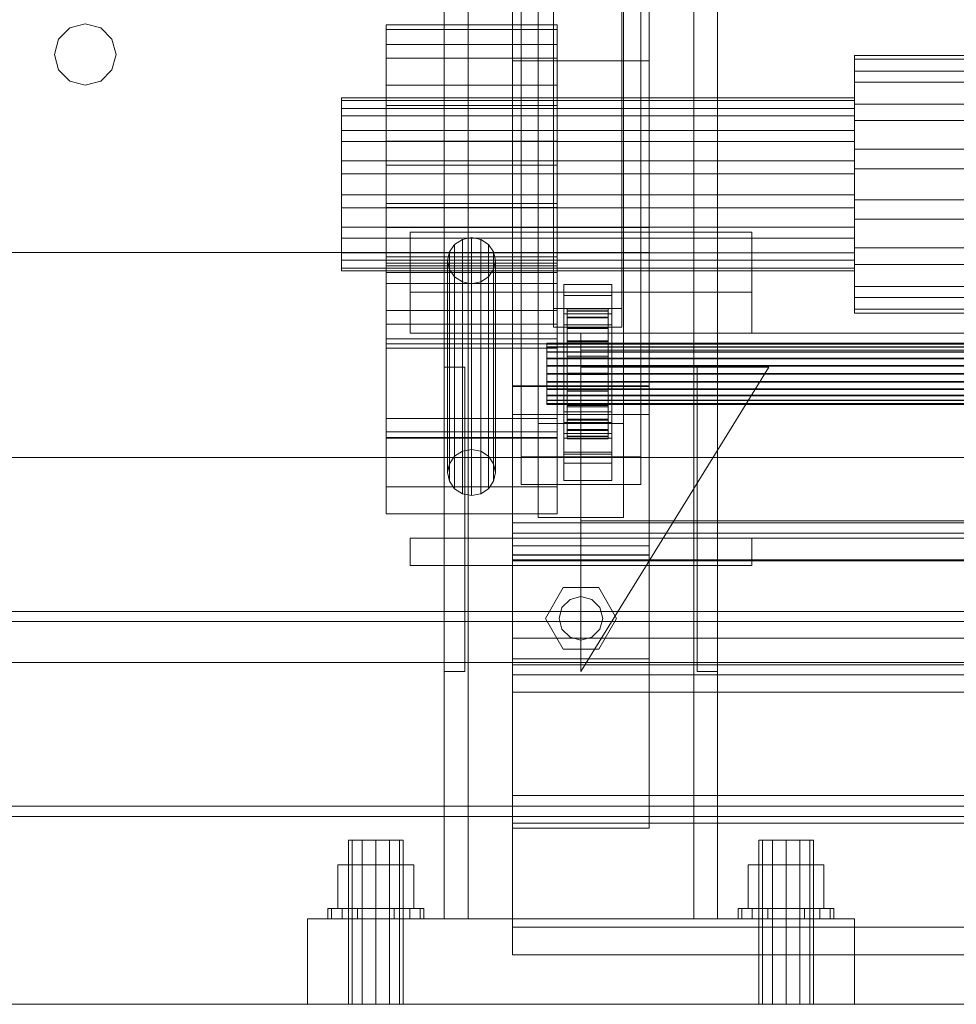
# Model space of a CAD drawing. Header units: millimetres. Extents: x -1970 to 61924, y -58230 to 6847.
# Tile 33 of 256: x -594 to -320, y -36000 to -35712. Entities that reach past the tile are written whole.
import ezdxf

# ---------------------------------------------------------------- set-up
doc = ezdxf.new("R2010")
doc.units = ezdxf.units.MM
for name, color, linetype, lineweight in [('COTAS_O', 1, 'Continuous', 0), ('COTAS_P', 1, 'Continuous', 0), ('frontal_C01', 7, 'Continuous', 0), ('frontal_C02', 7, 'Continuous', 0), ('frontal_dosificador', 7, 'Continuous', 0), ('frontal_secador', 7, 'Continuous', 0)]:
    doc.layers.add(name, color=color, linetype=linetype, lineweight=lineweight)
doc.dimstyles.new('R19_100', dxfattribs={"dimtxt": 250, "dimasz": 150, "dimexe": 150, "dimexo": 80, "dimgap": 100, "dimtad": 1, "dimtih": 1, "dimtoh": 1, "dimdsep": 46, "dimcen": 0.09, "dimadec": 0, "dimazin": 0, "dimtfac": 1, "dimtdec": 4, "dimtofl": 0, "dimtmove": 0, "dimatfit": 3, "dimfxl": 1, "dimtolj": 1, "dimtzin": 0, "dimarcsym": 0})

# ---------------------------------------------------------------- blocks, each defined once
blk = doc.blocks.new('DIM_R26_47')
at = {"layer": 'COTAS_P'}
for p, q in [((-850, -33400), (-150, -33400)), ((-150, -33400), (-195, -33550)), ((-150, -36000), (-150, -33400)), ((-150, -33400), (-105, -33550)), ((-150, -36000), (-195, -35850)), ((-150, -36000), (-105, -35850)), ((-850, -36000), (-150, -36000))]:
    blk.add_line(p, q, dxfattribs=at)
blk.add_text('2600 P', height=250, rotation=90, dxfattribs=at).set_placement((-250, -34700))
blk = doc.blocks.new('DIM_R26_51')
at = {"layer": 'COTAS_O'}
for p, q in [((-1480, -35300), (-1330, -35255)), ((490, -35300), (340, -35255)), ((-1480, -36000), (-1480, -35300)), ((-1480, -35300), (490, -35300)), ((-1480, -35300), (-1330, -35345)), ((490, -35300), (340, -35345)), ((490, -36000), (490, -35300))]:
    blk.add_line(p, q, dxfattribs=at)
blk.add_text('1970 O', height=250, dxfattribs=at).set_placement((-495, -35200))
blk = doc.blocks.new('DIM_R26_53')
at = {"layer": 'COTAS_O'}
for p, q in [((-1400, -35300), (-1250, -35255)), ((1400, -35300), (1250, -35255)), ((-1400, -36000), (-1400, -35300)), ((-1400, -35300), (1400, -35300)), ((-1400, -35300), (-1250, -35345)), ((1400, -35300), (1250, -35345)), ((1400, -36000), (1400, -35300))]:
    blk.add_line(p, q, dxfattribs=at)
blk.add_text('2800 O', height=250, dxfattribs=at).set_placement((0, -35200))

msp = doc.modelspace()

# ---------------------------------------------------------------- linework, layer by layer
at = {"layer": 'frontal_C01'}
for p, q in [((-470, -35975), (-470, -34599.343)), ((-463, -35975), (-463, -34599.343)), ((-397, -35975), (-397, -34599.343)), ((-390, -35975), (-390, -34599.343)), ((-470, -35975), (-470, -35273.382)), ((-463, -35975), (-463, -35273.382)), ((-397, -35975), (-397, -35273.382)), ((-390, -35975), (-390, -35273.382)), ((-442.5, -35830.021), (-442.5, -35348.555)), ((-417.5, -35348.555), (-417.5, -35830.021)), ((-442.5, -35857.548), (-442.5, -35376.083)), ((-417.5, -35857.548), (-417.5, -35376.083)), ((-450, -35819.138), (-450, -35616.933)), ((-410, -35616.933), (-410, -35819.138)), ((-438, -35796.387), (-438, -35644.646)), ((-418, -35644.646), (-418, -35796.387)), ((-438, -35650.038), (-438, -35801.779)), ((-418, -35801.779), (-418, -35650.038)), ((-450, -35868.431), (-450, -35666.226)), ((-450, -35827.343), (-450, -35666.598)), ((-410, -35868.431), (-410, -35666.226)), ((-410, -35666.598), (-410, -35827.343)), ((-447.5, -35839.74), (-447.5, -35681.813)), ((-412.5, -35681.813), (-412.5, -35839.74)), ((-447.5, -35847.829), (-447.5, -35689.902)), ((-412.5, -35847.829), (-412.5, -35689.902)), ((-450, -35865.862), (-450, -35705.117)), ((-410, -35865.862), (-410, -35705.117)), ((-487, -35719.036), (-487, -35713.336)), ((-487, -35713.336), (-487, -35714.741)), ((-437, -35713.336), (-487, -35713.336)), ((-437, -35714.741), (-437, -35713.336)), ((-437, -35713.336), (-437, -35719.036)), ((-487, -35714.741), (-487, -35723.035)), ((-437, -35714.741), (-487, -35714.741)), ((-437, -35723.035), (-437, -35714.741)), ((-487, -35730.973), (-487, -35719.036)), ((-437, -35719.036), (-487, -35719.036)), ((-437, -35719.036), (-437, -35730.973)), ((-350, -35726.88), (-350, -35722.272)), ((-350, -35722.272), (-350, -35723.407)), ((350, -35722.272), (-350, -35722.272)), ((-487, -35723.035), (-487, -35736.957)), ((-437, -35723.035), (-487, -35723.035)), ((-437, -35736.957), (-437, -35723.035)), ((-350, -35723.407), (-350, -35730.113)), ((350, -35723.407), (-350, -35723.407)), ((-350, -35736.531), (-350, -35726.88)), ((350, -35726.88), (-350, -35726.88)), ((-487, -35747.328), (-487, -35730.973)), ((-437, -35730.973), (-487, -35730.973)), ((-437, -35730.973), (-437, -35747.328)), ((-350, -35730.113), (-350, -35741.37)), ((350, -35730.113), (-350, -35730.113)), ((-500, -35737.775), (-500, -35734.682)), ((-500, -35734.682), (-500, -35735.444)), ((-350, -35734.682), (-500, -35734.682)), ((-500, -35735.444), (-500, -35739.945)), ((-350, -35735.444), (-500, -35735.444)), ((-350, -35735.444), (-350, -35734.682)), ((-350, -35734.682), (-350, -35737.775)), ((-350, -35739.945), (-350, -35735.444)), ((-350, -35749.755), (-350, -35736.531)), ((350, -35736.531), (-350, -35736.531)), ((-500, -35744.251), (-500, -35737.775)), ((-350, -35737.775), (-500, -35737.775)), ((-487, -35736.957), (-487, -35754.387)), ((-437, -35736.957), (-487, -35736.957)), ((-437, -35754.387), (-437, -35736.957)), ((-350, -35737.775), (-350, -35744.251)), ((-500, -35739.945), (-500, -35747.498)), ((-350, -35739.945), (-500, -35739.945)), ((-350, -35747.498), (-350, -35739.945)), ((-350, -35741.37), (-350, -35755.462)), ((350, -35741.37), (-350, -35741.37)), ((-500, -35753.125), (-500, -35744.251)), ((-350, -35744.251), (-500, -35744.251)), ((-350, -35744.251), (-350, -35753.125)), ((-500, -35747.498), (-500, -35756.955)), ((-350, -35747.498), (-500, -35747.498)), ((-487, -35765.613), (-487, -35747.328)), ((-487, -35747.328), (-437, -35747.328)), ((-437, -35747.328), (-437, -35765.613)), ((-350, -35756.955), (-350, -35747.498)), ((-350, -35764.538), (-350, -35749.755)), ((-350, -35749.755), (350, -35749.755)), ((-500, -35763.045), (-500, -35753.125)), ((-500, -35753.125), (-350, -35753.125)), ((-350, -35753.125), (-350, -35763.045)), ((-500, -35756.955), (-500, -35766.875)), ((-350, -35756.955), (-500, -35756.955)), ((-487, -35754.387), (-487, -35772.672)), ((-437, -35754.387), (-487, -35754.387)), ((-437, -35772.672), (-437, -35754.387)), ((-350, -35755.462), (-350, -35770.245)), ((350, -35755.462), (-350, -35755.462)), ((-350, -35766.875), (-350, -35756.955)), ((-500, -35772.502), (-500, -35763.045)), ((-350, -35763.045), (-500, -35763.045)), ((-487, -35783.043), (-487, -35765.613)), ((-437, -35765.613), (-487, -35765.613)), ((-437, -35765.613), (-437, -35783.043)), ((-350, -35763.045), (-350, -35772.502)), ((-350, -35778.63), (-350, -35764.538)), ((350, -35764.538), (-350, -35764.538)), ((-500, -35766.875), (-500, -35775.749)), ((-350, -35766.875), (-500, -35766.875)), ((-487, -35834.146), (-487, -35766.742)), ((-487, -35766.742), (-437, -35766.742)), ((-487, -35781.187), (-487, -35766.742)), ((-437, -35766.742), (-437, -35834.146)), ((-437, -35766.742), (-437, -35781.187)), ((-350, -35775.749), (-350, -35766.875)), ((-350, -35770.245), (-350, -35783.469)), ((350, -35770.245), (-350, -35770.245)), ((-500, -35780.055), (-500, -35772.502)), ((-350, -35772.502), (-500, -35772.502)), ((-487, -35772.672), (-487, -35789.027)), ((-437, -35772.672), (-487, -35772.672)), ((-480, -35791.525), (-480, -35774.027)), ((-480, -35774.027), (-380, -35774.027)), ((-480, -35803.525), (-480, -35774.027)), ((-437, -35789.027), (-437, -35772.672)), ((-380, -35774.027), (-380, -35791.525)), ((-380, -35774.027), (-380, -35803.525)), ((-350, -35772.502), (-350, -35780.055)), ((-500, -35775.749), (-500, -35782.225)), ((-350, -35775.749), (-500, -35775.749)), ((-464.679, -35776.114), (-466.95, -35777.575)), ((-462, -35775.601), (-464.679, -35776.114)), ((-464.679, -35838.126), (-464.679, -35776.114)), ((-459.321, -35776.114), (-462, -35775.601)), ((-462, -35837.613), (-462, -35775.601)), ((-457.05, -35777.575), (-459.321, -35776.114)), ((-459.321, -35838.126), (-459.321, -35776.114)), ((-350, -35782.225), (-350, -35775.749)), ((-500, -35784.556), (-500, -35780.055)), ((-350, -35780.055), (-500, -35780.055)), ((-487, -35828.562), (-487, -35780.031)), ((-487, -35780.031), (-437, -35780.031)), ((-487, -35785.809), (-487, -35780.031)), ((-468.467, -35779.762), (-469, -35782.342)), ((-466.95, -35777.575), (-468.467, -35779.762)), ((-468.467, -35841.774), (-468.467, -35779.762)), ((-466.95, -35839.587), (-466.95, -35777.575)), ((-455.533, -35779.762), (-457.05, -35777.575)), ((-457.05, -35839.587), (-457.05, -35777.575)), ((-455, -35782.342), (-455.533, -35779.762)), ((-455.533, -35841.774), (-455.533, -35779.762)), ((-437, -35780.031), (-437, -35828.562)), ((-437, -35780.031), (-437, -35785.809)), ((-350, -35789.887), (-350, -35778.63)), ((350, -35778.63), (-350, -35778.63)), ((-350, -35780.055), (-350, -35784.556)), ((-500, -35782.225), (-500, -35785.318)), ((-350, -35782.225), (-500, -35782.225)), ((-437, -35781.187), (-487, -35781.187)), ((-487, -35781.187), (-487, -35848.591)), ((-469, -35782.342), (-468.467, -35784.921)), ((-469, -35844.353), (-469, -35782.342)), ((-455.533, -35784.921), (-455, -35782.342)), ((-455, -35782.342), (-455, -35844.353)), ((-437, -35848.591), (-437, -35781.187)), ((-350, -35785.318), (-350, -35782.225)), ((-500, -35785.318), (-500, -35784.556)), ((-350, -35784.556), (-500, -35784.556)), ((-350, -35785.318), (-500, -35785.318)), ((-487, -35796.965), (-487, -35783.043)), ((-437, -35783.043), (-487, -35783.043)), ((-487, -35832.414), (-487, -35783.883)), ((-487, -35783.883), (-437, -35783.883)), ((-487, -35807.957), (-487, -35783.883)), ((-437, -35785.809), (-487, -35785.809)), ((-487, -35785.809), (-487, -35834.34)), ((-468.467, -35784.921), (-466.95, -35787.108)), ((-468.467, -35846.933), (-468.467, -35784.921)), ((-457.05, -35787.108), (-455.533, -35784.921)), ((-455.533, -35846.933), (-455.533, -35784.921)), ((-437, -35783.043), (-437, -35796.965)), ((-437, -35783.883), (-437, -35832.414)), ((-437, -35783.883), (-437, -35807.957)), ((-437, -35834.34), (-437, -35785.809)), ((-350, -35783.469), (-350, -35793.12)), ((350, -35783.469), (-350, -35783.469)), ((-350, -35784.556), (-350, -35785.318)), ((-466.95, -35787.108), (-464.679, -35788.569)), ((-466.95, -35849.12), (-466.95, -35787.108)), ((-464.679, -35788.569), (-462, -35789.083)), ((-464.679, -35850.581), (-464.679, -35788.569)), ((-462, -35789.083), (-459.321, -35788.569)), ((-459.321, -35788.569), (-457.05, -35787.108)), ((-459.321, -35850.581), (-459.321, -35788.569)), ((-457.05, -35849.12), (-457.05, -35787.108)), ((-487, -35789.027), (-487, -35800.964)), ((-437, -35789.027), (-487, -35789.027)), ((-380, -35791.525), (-480, -35791.525)), ((-480, -35791.525), (-480, -35803.525)), ((-462, -35851.094), (-462, -35789.083)), ((-437, -35800.964), (-437, -35789.027)), ((-435, -35792.535), (-435, -35789.3)), ((-435, -35789.3), (-421, -35789.3)), ((-435, -35829.745), (-435, -35789.3)), ((-421, -35789.3), (-421, -35792.535)), ((-421, -35789.3), (-421, -35829.745)), ((-380, -35803.525), (-380, -35791.525)), ((-350, -35796.593), (-350, -35789.887)), ((350, -35789.887), (-350, -35789.887)), ((-421, -35792.535), (-435, -35792.535)), ((-435, -35792.535), (-435, -35832.98)), ((-421, -35832.98), (-421, -35792.535)), ((-350, -35793.12), (-350, -35797.728)), ((350, -35793.12), (-350, -35793.12)), ((-487, -35805.259), (-487, -35796.965)), ((-437, -35796.965), (-487, -35796.965)), ((-418, -35796.387), (-438, -35796.387)), ((-438, -35796.387), (-438, -35801.779)), ((-437, -35796.965), (-437, -35805.259)), ((-434, -35806.454), (-434, -35796.455)), ((-434, -35796.455), (-434, -35797.047)), ((-434, -35796.455), (-422, -35796.455)), ((-434, -35797.157), (-434, -35796.455)), ((-434, -35806.735), (-434, -35797.047)), ((-434, -35797.047), (-434, -35798.894)), ((-434, -35797.047), (-422, -35797.047)), ((-434, -35806.787), (-434, -35797.157)), ((-434, -35797.157), (-422, -35797.157)), ((-434, -35799.107), (-434, -35797.157)), ((-422, -35797.047), (-422, -35796.455)), ((-422, -35796.455), (-422, -35806.454)), ((-422, -35796.455), (-422, -35797.157)), ((-422, -35798.894), (-422, -35797.047)), ((-422, -35797.047), (-422, -35806.735)), ((-422, -35797.157), (-422, -35806.787)), ((-422, -35797.157), (-422, -35799.107)), ((-418, -35801.779), (-418, -35796.387)), ((-350, -35797.728), (-350, -35796.593)), ((350, -35796.593), (-350, -35796.593)), ((-435, -35801.163), (-435, -35797.928)), ((-435, -35797.928), (-421, -35797.928)), ((-435, -35838.372), (-435, -35797.928)), ((-434, -35807.61), (-434, -35798.894)), ((-434, -35798.894), (-434, -35801.869)), ((-434, -35798.894), (-422, -35798.894)), ((-434, -35807.71), (-434, -35799.107)), ((-434, -35799.107), (-422, -35799.107)), ((-434, -35802.17), (-434, -35799.107)), ((-422, -35801.869), (-422, -35798.894)), ((-422, -35798.894), (-422, -35807.61)), ((-422, -35799.107), (-422, -35807.71)), ((-422, -35799.107), (-422, -35802.17)), ((-421, -35797.928), (-421, -35801.163)), ((-421, -35797.928), (-421, -35838.372)), ((350, -35797.728), (-350, -35797.728)), ((-487, -35800.964), (-487, -35806.664)), ((-437, -35800.964), (-487, -35800.964)), ((-438, -35801.779), (-418, -35801.779)), ((-437, -35806.664), (-437, -35800.964)), ((-421, -35801.163), (-435, -35801.163)), ((-435, -35801.163), (-435, -35841.608)), ((-434, -35809.019), (-434, -35801.869)), ((-434, -35801.869), (-434, -35805.77)), ((-434, -35801.869), (-422, -35801.869)), ((-434, -35809.161), (-434, -35802.17)), ((-434, -35802.17), (-422, -35802.17)), ((-434, -35806.139), (-434, -35802.17)), ((-422, -35805.77), (-422, -35801.869)), ((-422, -35801.869), (-422, -35809.019)), ((-422, -35802.17), (-422, -35809.161)), ((-422, -35802.17), (-422, -35806.139)), ((-421, -35841.608), (-421, -35801.163)), ((-487, -35806.664), (-487, -35805.259)), ((-437, -35805.259), (-487, -35805.259)), ((-480, -35803.525), (-380, -35803.525)), ((-437, -35805.259), (-437, -35806.664)), ((-434, -35810.867), (-434, -35805.77)), ((-434, -35805.77), (-434, -35810.331)), ((-434, -35805.77), (-422, -35805.77)), ((-430, -35803.525), (-430, -35808.525)), ((430, -35803.525), (-430, -35803.525)), ((-422, -35810.331), (-422, -35805.77)), ((-422, -35805.77), (-422, -35810.867)), ((-437, -35806.664), (-487, -35806.664)), ((-437, -35807.957), (-487, -35807.957)), ((-487, -35807.957), (-487, -35856.488)), ((-440, -35806.787), (-440, -35806.454)), ((-440, -35806.454), (-440, -35806.735)), ((-440, -35806.454), (440, -35806.454)), ((-440, -35806.735), (-440, -35807.61)), ((-440, -35806.735), (440, -35806.735)), ((-440, -35807.71), (-440, -35806.787)), ((-440, -35806.787), (440, -35806.787)), ((-440, -35807.61), (-440, -35809.019)), ((-440, -35807.61), (440, -35807.61)), ((-440, -35809.161), (-440, -35807.71)), ((-440, -35807.71), (440, -35807.71)), ((-437, -35856.488), (-437, -35807.957)), ((-434, -35811.041), (-434, -35806.139)), ((-434, -35806.139), (-422, -35806.139)), ((-434, -35810.742), (-434, -35806.139)), ((-434, -35806.735), (-434, -35806.454)), ((-422, -35806.454), (-434, -35806.454)), ((-434, -35806.454), (-434, -35806.787)), ((-434, -35807.61), (-434, -35806.735)), ((-422, -35806.735), (-434, -35806.735)), ((-422, -35806.787), (-434, -35806.787)), ((-434, -35806.787), (-434, -35807.71)), ((-434, -35809.019), (-434, -35807.61)), ((-422, -35807.61), (-434, -35807.61)), ((-422, -35807.71), (-434, -35807.71)), ((-434, -35807.71), (-434, -35809.161)), ((430, -35808.525), (-430, -35808.525)), ((-430, -35808.525), (-430, -35858.525)), ((-422, -35806.139), (-422, -35811.041)), ((-422, -35806.139), (-422, -35810.742)), ((-422, -35806.454), (-422, -35806.735)), ((-422, -35806.787), (-422, -35806.454)), ((-422, -35806.735), (-422, -35807.61)), ((-422, -35807.71), (-422, -35806.787)), ((-422, -35807.61), (-422, -35809.019)), ((-422, -35809.161), (-422, -35807.71)), ((-440, -35809.019), (-440, -35810.867)), ((-440, -35809.019), (440, -35809.019)), ((-440, -35811.041), (-440, -35809.161)), ((-440, -35809.161), (440, -35809.161)), ((-440, -35810.867), (-440, -35813.027)), ((-440, -35810.867), (440, -35810.867)), ((-440, -35813.222), (-440, -35811.041)), ((-440, -35811.041), (440, -35811.041)), ((-434, -35810.867), (-434, -35809.019)), ((-422, -35809.019), (-434, -35809.019)), ((-422, -35809.161), (-434, -35809.161)), ((-434, -35809.161), (-434, -35811.041)), ((-434, -35810.331), (-434, -35813.027)), ((-422, -35810.331), (-434, -35810.331)), ((-434, -35810.331), (-434, -35815.241)), ((-434, -35813.222), (-434, -35810.742)), ((-434, -35810.742), (-422, -35810.742)), ((-434, -35815.666), (-434, -35810.742)), ((-434, -35813.027), (-434, -35810.867)), ((-422, -35810.867), (-434, -35810.867)), ((-422, -35811.041), (-434, -35811.041)), ((-434, -35811.041), (-434, -35813.222)), ((-422, -35809.019), (-422, -35810.867)), ((-422, -35811.041), (-422, -35809.161)), ((-422, -35813.027), (-422, -35810.331)), ((-422, -35815.241), (-422, -35810.331)), ((-422, -35810.742), (-422, -35813.222)), ((-422, -35810.742), (-422, -35815.666)), ((-422, -35810.867), (-422, -35813.027)), ((-422, -35813.222), (-422, -35811.041)), ((-470, -35902.568), (-470, -35813.525)), ((-470, -35813.525), (-464, -35813.525)), ((-464, -35902.568), (-464, -35813.525)), ((-440, -35813.027), (-440, -35815.353)), ((440, -35813.027), (-440, -35813.027)), ((-440, -35815.554), (-440, -35813.222)), ((-440, -35813.222), (440, -35813.222)), ((-434, -35813.027), (-422, -35813.027)), ((-434, -35815.353), (-434, -35813.027)), ((-422, -35813.222), (-434, -35813.222)), ((-434, -35813.222), (-434, -35815.554)), ((-430, -35902.568), (-375, -35813.525)), ((-375, -35813.525), (-430, -35813.525)), ((-430, -35813.525), (-430, -35902.568)), ((-422, -35813.027), (-422, -35815.353)), ((-422, -35815.554), (-422, -35813.222)), ((-396, -35902.568), (-396, -35813.525)), ((-396, -35813.525), (-390, -35813.525)), ((-390, -35902.568), (-390, -35813.525)), ((-440, -35815.353), (-440, -35817.686)), ((-440, -35815.353), (440, -35815.353)), ((-440, -35817.88), (-440, -35815.554)), ((-440, -35815.554), (440, -35815.554)), ((-434, -35815.353), (-434, -35815.241)), ((-434, -35815.241), (-434, -35820.166)), ((-434, -35815.241), (-422, -35815.241)), ((-434, -35817.686), (-434, -35815.353)), ((-422, -35815.353), (-434, -35815.353)), ((-434, -35815.554), (-434, -35815.666)), ((-422, -35815.554), (-434, -35815.554)), ((-434, -35815.554), (-434, -35817.88)), ((-434, -35815.666), (-422, -35815.666)), ((-434, -35820.576), (-434, -35815.666)), ((-422, -35820.166), (-422, -35815.241)), ((-422, -35815.241), (-422, -35815.353)), ((-422, -35815.353), (-422, -35817.686)), ((-422, -35815.666), (-422, -35815.554)), ((-422, -35817.88), (-422, -35815.554)), ((-422, -35815.666), (-422, -35820.576)), ((-410, -35819.005), (-450, -35819.005)), ((-450, -35819.005), (-450, -35868.564)), ((-450, -35898.861), (-450, -35819.005)), ((-450, -35868.431), (-450, -35819.138)), ((-450, -35819.138), (-410, -35819.138)), ((-440, -35817.686), (-440, -35819.866)), ((-440, -35817.686), (440, -35817.686)), ((-440, -35820.041), (-440, -35817.88)), ((-440, -35817.88), (440, -35817.88)), ((-440, -35819.866), (-440, -35821.746)), ((-440, -35819.866), (440, -35819.866)), ((-440, -35821.889), (-440, -35820.041)), ((-440, -35820.041), (440, -35820.041)), ((-434, -35819.866), (-434, -35817.686)), ((-434, -35817.686), (-434, -35820.166)), ((-422, -35817.686), (-434, -35817.686)), ((-434, -35817.88), (-434, -35820.576)), ((-422, -35817.88), (-434, -35817.88)), ((-434, -35817.88), (-434, -35820.041)), ((-434, -35821.746), (-434, -35819.866)), ((-434, -35819.866), (-434, -35824.769)), ((-422, -35819.866), (-434, -35819.866)), ((-434, -35820.041), (-434, -35825.137)), ((-422, -35820.041), (-434, -35820.041)), ((-434, -35820.041), (-434, -35821.889)), ((-434, -35820.166), (-434, -35824.769)), ((-434, -35820.166), (-422, -35820.166)), ((-422, -35820.166), (-422, -35817.686)), ((-422, -35817.686), (-422, -35819.866)), ((-422, -35820.576), (-422, -35817.88)), ((-422, -35820.041), (-422, -35817.88)), ((-422, -35824.769), (-422, -35819.866)), ((-422, -35819.866), (-422, -35821.746)), ((-422, -35825.137), (-422, -35820.041)), ((-422, -35821.889), (-422, -35820.041)), ((-422, -35824.769), (-422, -35820.166)), ((-410, -35868.564), (-410, -35819.005)), ((-410, -35819.005), (-410, -35898.861)), ((-410, -35819.138), (-410, -35868.431)), ((-440, -35821.746), (-440, -35823.197)), ((-440, -35821.746), (440, -35821.746)), ((-440, -35823.298), (-440, -35821.889)), ((-440, -35821.889), (440, -35821.889)), ((-440, -35823.197), (-440, -35824.12)), ((-440, -35823.197), (440, -35823.197)), ((-440, -35824.173), (-440, -35823.298)), ((-440, -35823.298), (440, -35823.298)), ((-434, -35820.576), (-422, -35820.576)), ((-434, -35825.137), (-434, -35820.576)), ((-434, -35823.197), (-434, -35821.746)), ((-434, -35821.746), (-434, -35828.738)), ((-422, -35821.746), (-434, -35821.746)), ((-434, -35821.889), (-434, -35829.038)), ((-422, -35821.889), (-434, -35821.889)), ((-434, -35821.889), (-434, -35823.298)), ((-434, -35824.12), (-434, -35823.197)), ((-434, -35823.197), (-434, -35831.801)), ((-422, -35823.197), (-434, -35823.197)), ((-434, -35823.298), (-434, -35832.014)), ((-422, -35823.298), (-434, -35823.298)), ((-434, -35823.298), (-434, -35824.173)), ((-422, -35820.576), (-422, -35825.137)), ((-422, -35828.738), (-422, -35821.746)), ((-422, -35821.746), (-422, -35823.197)), ((-422, -35829.038), (-422, -35821.889)), ((-422, -35823.298), (-422, -35821.889)), ((-422, -35831.801), (-422, -35823.197)), ((-422, -35823.197), (-422, -35824.12)), ((-422, -35832.014), (-422, -35823.298)), ((-422, -35824.173), (-422, -35823.298)), ((-440, -35824.12), (-440, -35824.453)), ((-440, -35824.12), (440, -35824.12)), ((-440, -35824.453), (-440, -35824.173)), ((-440, -35824.173), (440, -35824.173)), ((-440, -35824.453), (440, -35824.453)), ((-434, -35824.453), (-434, -35824.12)), ((-434, -35824.12), (-434, -35833.75)), ((-422, -35824.12), (-434, -35824.12)), ((-434, -35824.173), (-434, -35833.86)), ((-422, -35824.173), (-434, -35824.173)), ((-434, -35824.173), (-434, -35824.453)), ((-434, -35824.453), (-434, -35834.453)), ((-422, -35824.453), (-434, -35824.453)), ((-434, -35824.769), (-434, -35828.738)), ((-434, -35824.769), (-422, -35824.769)), ((-434, -35825.137), (-422, -35825.137)), ((-434, -35829.038), (-434, -35825.137)), ((-422, -35833.75), (-422, -35824.12)), ((-422, -35824.12), (-422, -35824.453)), ((-422, -35833.86), (-422, -35824.173)), ((-422, -35824.453), (-422, -35824.173)), ((-422, -35834.453), (-422, -35824.453)), ((-422, -35828.738), (-422, -35824.769)), ((-422, -35825.137), (-422, -35829.038)), ((-437, -35828.562), (-487, -35828.562)), ((-487, -35828.562), (-487, -35834.34)), ((-450, -35865.862), (-450, -35827.343)), ((-450, -35827.343), (-410, -35827.343)), ((-437, -35834.34), (-437, -35828.562)), ((-435, -35838.988), (-435, -35826.586)), ((-435, -35826.586), (-421, -35826.586)), ((-435, -35834.29), (-435, -35826.586)), ((-434, -35828.738), (-434, -35831.801)), ((-434, -35828.738), (-422, -35828.738)), ((-434, -35829.038), (-422, -35829.038)), ((-434, -35832.014), (-434, -35829.038)), ((-422, -35831.801), (-422, -35828.738)), ((-422, -35829.038), (-422, -35832.014)), ((-421, -35826.586), (-421, -35838.988)), ((-421, -35826.586), (-421, -35834.29)), ((-410, -35827.343), (-410, -35865.862)), ((-442.5, -35857.548), (-442.5, -35830.021)), ((-442.5, -35830.021), (-417.5, -35830.021)), ((-421, -35829.745), (-435, -35829.745)), ((-435, -35829.745), (-435, -35832.98)), ((-434, -35831.801), (-434, -35833.75)), ((-434, -35831.801), (-422, -35831.801)), ((-422, -35833.75), (-422, -35831.801)), ((-421, -35832.98), (-421, -35829.745)), ((-417.5, -35830.021), (-417.5, -35857.548)), ((-437, -35832.414), (-487, -35832.414)), ((-487, -35832.414), (-487, -35856.488)), ((-437, -35834.146), (-487, -35834.146)), ((-487, -35834.146), (-487, -35848.591)), ((-487, -35834.34), (-437, -35834.34)), ((-437, -35856.488), (-437, -35832.414)), ((-437, -35848.591), (-437, -35834.146)), ((-435, -35832.98), (-421, -35832.98)), ((-421, -35834.29), (-435, -35834.29)), ((-435, -35834.29), (-435, -35846.692)), ((-434, -35832.014), (-422, -35832.014)), ((-434, -35833.86), (-434, -35832.014)), ((-434, -35833.75), (-434, -35834.453)), ((-434, -35833.75), (-422, -35833.75)), ((-434, -35833.86), (-422, -35833.86)), ((-434, -35834.453), (-434, -35833.86)), ((-434, -35834.453), (-422, -35834.453)), ((-422, -35832.014), (-422, -35833.86)), ((-422, -35834.453), (-422, -35833.75)), ((-422, -35833.86), (-422, -35834.453)), ((-421, -35846.692), (-421, -35834.29)), ((-464.679, -35838.126), (-462, -35837.613)), ((-462, -35837.613), (-459.321, -35838.126)), ((-468.467, -35841.774), (-466.95, -35839.587)), ((-466.95, -35839.587), (-464.679, -35838.126)), ((-459.321, -35838.126), (-457.05, -35839.587)), ((-457.05, -35839.587), (-455.533, -35841.774)), ((-412.5, -35839.74), (-447.5, -35839.74)), ((-447.5, -35839.74), (-447.5, -35847.829)), ((-421, -35838.372), (-435, -35838.372)), ((-435, -35838.372), (-435, -35841.608)), ((-421, -35838.988), (-435, -35838.988)), ((-435, -35838.988), (-435, -35846.692)), ((-421, -35841.608), (-421, -35838.372)), ((-421, -35846.692), (-421, -35838.988)), ((-412.5, -35847.829), (-412.5, -35839.74)), ((-469, -35844.353), (-468.467, -35841.774)), ((-455.533, -35841.774), (-455, -35844.353)), ((-435, -35841.608), (-421, -35841.608)), ((-468.467, -35846.933), (-469, -35844.353)), ((-455, -35844.353), (-455.533, -35846.933)), ((-487, -35848.591), (-437, -35848.591)), ((-466.95, -35849.12), (-468.467, -35846.933)), ((-464.679, -35850.581), (-466.95, -35849.12)), ((-457.05, -35849.12), (-459.321, -35850.581)), ((-455.533, -35846.933), (-457.05, -35849.12)), ((-447.5, -35847.829), (-412.5, -35847.829)), ((-435, -35846.692), (-421, -35846.692)), ((-462, -35851.094), (-464.679, -35850.581)), ((-459.321, -35850.581), (-462, -35851.094)), ((-487, -35856.488), (-437, -35856.488)), ((-417.5, -35857.548), (-442.5, -35857.548)), ((-450, -35869.898), (-450, -35859.113)), ((-450, -35859.113), (450, -35859.113)), ((-450, -35892.817), (-450, -35859.113)), ((-430, -35858.525), (-430, -35863.525)), ((430, -35858.525), (-430, -35858.525)), ((-480, -35863.525), (-380, -35863.525)), ((-480, -35871.525), (-480, -35863.525)), ((-450, -35870.172), (-450, -35862.083)), ((-450, -35862.083), (450, -35862.083)), ((-450, -35900.602), (-450, -35862.083)), ((430, -35863.525), (-430, -35863.525)), ((-380, -35871.525), (-380, -35863.525)), ((-410, -35865.862), (-450, -35865.862)), ((-410, -35868.431), (-450, -35868.431)), ((-450, -35868.564), (-410, -35868.564)), ((-450, -35948.419), (-450, -35868.564)), ((-410, -35948.419), (-410, -35868.564)), ((-480, -35871.525), (-380, -35871.525)), ((-470, -35871.525), (-463, -35871.525)), ((-470, -35975), (-470, -35871.525)), ((-463, -35975), (-463, -35871.525)), ((-463, -35871.525), (-397, -35871.525)), ((450, -35869.898), (-450, -35869.898)), ((-450, -35869.898), (-450, -35903.602)), ((450, -35870.172), (-450, -35870.172)), ((-450, -35870.172), (-450, -35908.69)), ((-397, -35871.525), (-390, -35871.525)), ((-397, -35975), (-397, -35871.525)), ((-390, -35975), (-390, -35871.525)), ((-440.4, -35887.046), (-435.2, -35878.04)), ((-435.2, -35878.04), (-424.8, -35878.04)), ((-424.8, -35878.04), (-419.6, -35887.046)), ((-433.2, -35881.504), (-430, -35880.646)), ((-430, -35880.646), (-426.8, -35881.504)), ((-436.4, -35887.046), (-435.543, -35883.846)), ((-435.543, -35883.846), (-433.2, -35881.504)), ((-426.8, -35881.504), (-424.457, -35883.846)), ((-424.457, -35883.846), (-423.6, -35887.046)), ((-435.2, -35896.053), (-440.4, -35887.046)), ((-435.543, -35890.246), (-436.4, -35887.046)), ((-419.6, -35887.046), (-424.8, -35896.053)), ((-423.6, -35887.046), (-424.457, -35890.246)), ((-433.2, -35892.589), (-435.543, -35890.246)), ((-424.457, -35890.246), (-426.8, -35892.589)), ((450, -35892.817), (-450, -35892.817)), ((-450, -35892.817), (-450, -35903.602)), ((-430, -35893.446), (-433.2, -35892.589)), ((-426.8, -35892.589), (-430, -35893.446)), ((-424.8, -35896.053), (-435.2, -35896.053)), ((-450, -35948.419), (-450, -35898.861)), ((-450, -35898.861), (-410, -35898.861)), ((450, -35900.602), (-450, -35900.602)), ((-450, -35900.602), (-450, -35908.69)), ((-410, -35898.861), (-410, -35948.419)), ((-464, -35902.568), (-470, -35902.568)), ((-450, -35903.602), (450, -35903.602)), ((-390, -35902.568), (-396, -35902.568)), ((-450, -35908.69), (450, -35908.69)), ((-450, -35947.012), (-450, -35938.924)), ((-450, -35938.924), (450, -35938.924)), ((-450, -35977.442), (-450, -35938.924)), ((450, -35947.012), (-450, -35947.012)), ((-450, -35947.012), (-450, -35985.531)), ((-410, -35948.419), (-450, -35948.419)), ((-496.928, -35952), (-498, -35952)), ((-498, -36000), (-498, -35952)), ((-494, -35952), (-496.928, -35952)), ((-496.928, -36000), (-496.928, -35952)), ((-490, -35952), (-494, -35952)), ((-494, -36000), (-494, -35952)), ((-490, -35952), (-486, -35952)), ((-490, -35952), (-490, -36000)), ((-486, -35952), (-483.072, -35952)), ((-486, -36000), (-486, -35952)), ((-483.072, -35952), (-482, -35952)), ((-483.072, -36000), (-483.072, -35952)), ((-482, -36000), (-482, -35952)), ((-376.928, -35952), (-378, -35952)), ((-378, -36000), (-378, -35952)), ((-374, -35952), (-376.928, -35952)), ((-376.928, -36000), (-376.928, -35952)), ((-370, -35952), (-374, -35952)), ((-374, -36000), (-374, -35952)), ((-370, -35952), (-366, -35952)), ((-370, -35952), (-370, -36000)), ((-366, -35952), (-363.072, -35952)), ((-366, -36000), (-366, -35952)), ((-363.072, -35952), (-362, -35952)), ((-363.072, -36000), (-363.072, -35952)), ((-362, -36000), (-362, -35952)), ((-490, -35959.2), (-501.085, -35959.2)), ((-501.085, -35972), (-501.085, -35959.2)), ((-490, -35959.2), (-478.915, -35959.2)), ((-490, -35959.2), (-490, -35972)), ((-478.915, -35972), (-478.915, -35959.2)), ((-370, -35959.2), (-381.085, -35959.2)), ((-381.085, -35972), (-381.085, -35959.2)), ((-370, -35959.2), (-358.915, -35959.2)), ((-370, -35959.2), (-370, -35972)), ((-358.915, -35972), (-358.915, -35959.2)), ((-502.934, -35972), (-504, -35972)), ((-504, -35975), (-504, -35972)), ((-499.899, -35972), (-502.934, -35972)), ((-502.934, -35975), (-502.934, -35972)), ((-501.085, -35972), (-490, -35972)), ((-495.358, -35972), (-499.899, -35972)), ((-499.899, -35975), (-499.899, -35972)), ((-490, -35972), (-495.358, -35972)), ((-495.358, -35975), (-495.358, -35972)), ((-490, -35972), (-484.642, -35972)), ((-490, -35972), (-490, -35975)), ((-490, -35972), (-478.915, -35972)), ((-484.642, -35972), (-480.101, -35972)), ((-484.642, -35975), (-484.642, -35972)), ((-480.101, -35972), (-477.066, -35972)), ((-480.101, -35975), (-480.101, -35972)), ((-477.066, -35972), (-476, -35972)), ((-477.066, -35975), (-477.066, -35972)), ((-476, -35975), (-476, -35972)), ((-382.934, -35972), (-384, -35972)), ((-384, -35975), (-384, -35972)), ((-379.899, -35972), (-382.934, -35972)), ((-382.934, -35975), (-382.934, -35972)), ((-381.085, -35972), (-370, -35972)), ((-375.358, -35972), (-379.899, -35972)), ((-379.899, -35975), (-379.899, -35972)), ((-370, -35972), (-375.358, -35972)), ((-375.358, -35975), (-375.358, -35972)), ((-370, -35972), (-364.642, -35972)), ((-370, -35972), (-370, -35975)), ((-370, -35972), (-358.915, -35972)), ((-364.642, -35972), (-360.101, -35972)), ((-364.642, -35975), (-364.642, -35972)), ((-360.101, -35972), (-357.066, -35972)), ((-360.101, -35975), (-360.101, -35972)), ((-357.066, -35972), (-356, -35972)), ((-357.066, -35975), (-357.066, -35972)), ((-356, -35975), (-356, -35972)), ((-510, -35975), (-350, -35975)), ((-510, -36000), (-510, -35975)), ((-502.934, -35975), (-504, -35975)), ((-499.899, -35975), (-502.934, -35975)), ((-495.358, -35975), (-499.899, -35975)), ((-495.358, -35975), (-490, -35975)), ((-490, -35975), (-484.642, -35975)), ((-484.642, -35975), (-480.101, -35975)), ((-480.101, -35975), (-477.066, -35975)), ((-477.066, -35975), (-476, -35975)), ((-470, -35975), (-463, -35975)), ((-463, -35975), (-397, -35975)), ((-397, -35975), (-390, -35975)), ((-382.934, -35975), (-384, -35975)), ((-379.899, -35975), (-382.934, -35975)), ((-375.358, -35975), (-379.899, -35975)), ((-375.358, -35975), (-370, -35975)), ((-370, -35975), (-364.642, -35975)), ((-364.642, -35975), (-360.101, -35975)), ((-360.101, -35975), (-357.066, -35975)), ((-357.066, -35975), (-356, -35975)), ((-350, -36000), (-350, -35975)), ((450, -35977.442), (-450, -35977.442)), ((-450, -35977.442), (-450, -35985.531)), ((-450, -35985.531), (450, -35985.531)), ((-510, -36000), (-350, -36000)), ((-496.928, -36000), (-498, -36000)), ((-494, -36000), (-496.928, -36000)), ((-494, -36000), (-490, -36000)), ((-490, -36000), (-486, -36000)), ((-486, -36000), (-483.072, -36000)), ((-483.072, -36000), (-482, -36000)), ((-376.928, -36000), (-378, -36000)), ((-374, -36000), (-376.928, -36000)), ((-374, -36000), (-370, -36000)), ((-370, -36000), (-366, -36000)), ((-366, -36000), (-363.072, -36000)), ((-363.072, -36000), (-362, -36000))]:
    msp.add_line(p, q, dxfattribs=at)
at = {"layer": 'frontal_C02'}
for p, q in [((-470, -35975), (-470, -33530.372)), ((-463, -35975), (-463, -33530.372)), ((-397, -35975), (-397, -33530.372)), ((-390, -35975), (-390, -33530.372)), ((-470, -35975), (-470, -34035.57)), ((-463, -35975), (-463, -34035.57)), ((-397, -35975), (-397, -34035.57)), ((-390, -35975), (-390, -34035.57)), ((-470, -35975), (-470, -34840.309)), ((-463, -35975), (-463, -34840.309)), ((-397, -35975), (-397, -34840.309)), ((-390, -35975), (-390, -34840.309)), ((-450, -35723.904), (-450, -35588.205)), ((-410, -35588.205), (-410, -35723.904)), ((-470, -35975), (-470, -35605.585)), ((-463, -35975), (-463, -35605.585)), ((-397, -35975), (-397, -35605.585)), ((-390, -35975), (-390, -35605.585)), ((-450, -35772.598), (-450, -35636.9)), ((-410, -35772.598), (-410, -35636.9)), ((-450, -35772.598), (-450, -35723.904)), ((-450, -35723.904), (-410, -35723.904)), ((-410, -35723.904), (-410, -35772.598)), ((-410, -35772.598), (-450, -35772.598)), ((-496.928, -35952), (-498, -35952)), ((-498, -36000), (-498, -35952)), ((-494, -35952), (-496.928, -35952)), ((-496.928, -36000), (-496.928, -35952)), ((-490, -35952), (-494, -35952)), ((-494, -36000), (-494, -35952)), ((-490, -35952), (-486, -35952)), ((-490, -35952), (-490, -36000)), ((-486, -35952), (-483.072, -35952)), ((-486, -36000), (-486, -35952)), ((-483.072, -35952), (-482, -35952)), ((-483.072, -36000), (-483.072, -35952)), ((-482, -36000), (-482, -35952)), ((-376.928, -35952), (-378, -35952)), ((-378, -36000), (-378, -35952)), ((-374, -35952), (-376.928, -35952)), ((-376.928, -36000), (-376.928, -35952)), ((-370, -35952), (-374, -35952)), ((-374, -36000), (-374, -35952)), ((-370, -35952), (-366, -35952)), ((-370, -35952), (-370, -36000)), ((-366, -35952), (-363.072, -35952)), ((-366, -36000), (-366, -35952)), ((-363.072, -35952), (-362, -35952)), ((-363.072, -36000), (-363.072, -35952)), ((-362, -36000), (-362, -35952)), ((-490, -35959.2), (-501.085, -35959.2)), ((-501.085, -35972), (-501.085, -35959.2)), ((-490, -35959.2), (-478.915, -35959.2)), ((-490, -35959.2), (-490, -35972)), ((-478.915, -35972), (-478.915, -35959.2)), ((-370, -35959.2), (-381.085, -35959.2)), ((-381.085, -35972), (-381.085, -35959.2)), ((-370, -35959.2), (-358.915, -35959.2)), ((-370, -35959.2), (-370, -35972)), ((-358.915, -35972), (-358.915, -35959.2)), ((-502.934, -35972), (-504, -35972)), ((-504, -35975), (-504, -35972)), ((-499.899, -35972), (-502.934, -35972)), ((-502.934, -35975), (-502.934, -35972)), ((-501.085, -35972), (-490, -35972)), ((-495.358, -35972), (-499.899, -35972)), ((-499.899, -35975), (-499.899, -35972)), ((-490, -35972), (-495.358, -35972)), ((-495.358, -35975), (-495.358, -35972)), ((-490, -35972), (-484.642, -35972)), ((-490, -35972), (-490, -35975)), ((-490, -35972), (-478.915, -35972)), ((-484.642, -35972), (-480.101, -35972)), ((-484.642, -35975), (-484.642, -35972)), ((-480.101, -35972), (-477.066, -35972)), ((-480.101, -35975), (-480.101, -35972)), ((-477.066, -35972), (-476, -35972)), ((-477.066, -35975), (-477.066, -35972)), ((-476, -35975), (-476, -35972)), ((-382.934, -35972), (-384, -35972)), ((-384, -35975), (-384, -35972)), ((-379.899, -35972), (-382.934, -35972)), ((-382.934, -35975), (-382.934, -35972)), ((-381.085, -35972), (-370, -35972)), ((-375.358, -35972), (-379.899, -35972)), ((-379.899, -35975), (-379.899, -35972)), ((-370, -35972), (-375.358, -35972)), ((-375.358, -35975), (-375.358, -35972)), ((-370, -35972), (-364.642, -35972)), ((-370, -35972), (-370, -35975)), ((-370, -35972), (-358.915, -35972)), ((-364.642, -35972), (-360.101, -35972)), ((-364.642, -35975), (-364.642, -35972)), ((-360.101, -35972), (-357.066, -35972)), ((-360.101, -35975), (-360.101, -35972)), ((-357.066, -35972), (-356, -35972)), ((-357.066, -35975), (-357.066, -35972)), ((-356, -35975), (-356, -35972)), ((-510, -35975), (-350, -35975)), ((-510, -36000), (-510, -35975)), ((-502.934, -35975), (-504, -35975)), ((-499.899, -35975), (-502.934, -35975)), ((-495.358, -35975), (-499.899, -35975)), ((-495.358, -35975), (-490, -35975)), ((-490, -35975), (-484.642, -35975)), ((-484.642, -35975), (-480.101, -35975)), ((-480.101, -35975), (-477.066, -35975)), ((-477.066, -35975), (-476, -35975)), ((-470, -35975), (-463, -35975)), ((-463, -35975), (-397, -35975)), ((-397, -35975), (-390, -35975)), ((-382.934, -35975), (-384, -35975)), ((-379.899, -35975), (-382.934, -35975)), ((-375.358, -35975), (-379.899, -35975)), ((-375.358, -35975), (-370, -35975)), ((-370, -35975), (-364.642, -35975)), ((-364.642, -35975), (-360.101, -35975)), ((-360.101, -35975), (-357.066, -35975)), ((-357.066, -35975), (-356, -35975)), ((-350, -36000), (-350, -35975)), ((-510, -36000), (-350, -36000)), ((-496.928, -36000), (-498, -36000)), ((-494, -36000), (-496.928, -36000)), ((-494, -36000), (-490, -36000)), ((-490, -36000), (-486, -36000)), ((-486, -36000), (-483.072, -36000)), ((-483.072, -36000), (-482, -36000)), ((-376.928, -36000), (-378, -36000)), ((-374, -36000), (-376.928, -36000)), ((-374, -36000), (-370, -36000)), ((-370, -36000), (-366, -36000)), ((-366, -36000), (-363.072, -36000)), ((-363.072, -36000), (-362, -36000))]:
    msp.add_line(p, q, dxfattribs=at)
at = {"layer": 'frontal_dosificador'}
for p, q in [((-410, -35430), (-410, -35780)), ((-579.5, -35714.206), (-575, -35713)), ((-575, -35713), (-570.5, -35714.206)), ((-582.794, -35717.5), (-579.5, -35714.206)), ((-570.5, -35714.206), (-567.206, -35717.5)), ((-584, -35722), (-582.794, -35717.5)), ((-567.206, -35717.5), (-566, -35722)), ((-582.794, -35726.5), (-584, -35722)), ((-566, -35722), (-567.206, -35726.5)), ((-579.5, -35729.794), (-582.794, -35726.5)), ((-567.206, -35726.5), (-570.5, -35729.794)), ((-575, -35731), (-579.5, -35729.794)), ((-570.5, -35729.794), (-575, -35731)), ((-730, -35780), (-410, -35780)), ((-770, -35840), (770, -35840)), ((-770, -35900), (770, -35900))]:
    msp.add_line(p, q, dxfattribs=at)
at = {"layer": 'frontal_secador'}
for p, q in [((-1265, -35885), (1265, -35885)), ((-1265, -35888), (1265, -35888)), ((-1265, -35942), (1265, -35942)), ((-1265, -35945), (1265, -35945)), ((-1400, -36000), (1400, -36000))]:
    msp.add_line(p, q, dxfattribs=at)

# ---------------------------------------------------------------- dimensions: what is measured, and where the dimension line sits
at = {"layer": 'COTAS_O'}
for p1, p2, picture, middle in [((-1480, -36000), (490, -36000), 'DIM_R26_51', (-495, -35300)), ((-1400, -36000), (1400, -36000), 'DIM_R26_53', (0, -35300))]:
    dim = msp.add_aligned_dim(p1=p1, p2=p2, distance=700, text='<> O', dimstyle='R19_100', dxfattribs=at)
    dim.commit()
    dim.dimension.update_dxf_attribs({"geometry": picture, "text_midpoint": middle})
at = {"layer": 'COTAS_P'}
dim = msp.add_aligned_dim(p1=(-850, -36000), p2=(-850, -33400), distance=-700, text='<> P', dimstyle='R19_100', dxfattribs=at)
dim.commit()
dim.dimension.update_dxf_attribs({"geometry": 'DIM_R26_47', "text_midpoint": (-150, -34700)})

doc.saveas('drawing.dxf')
